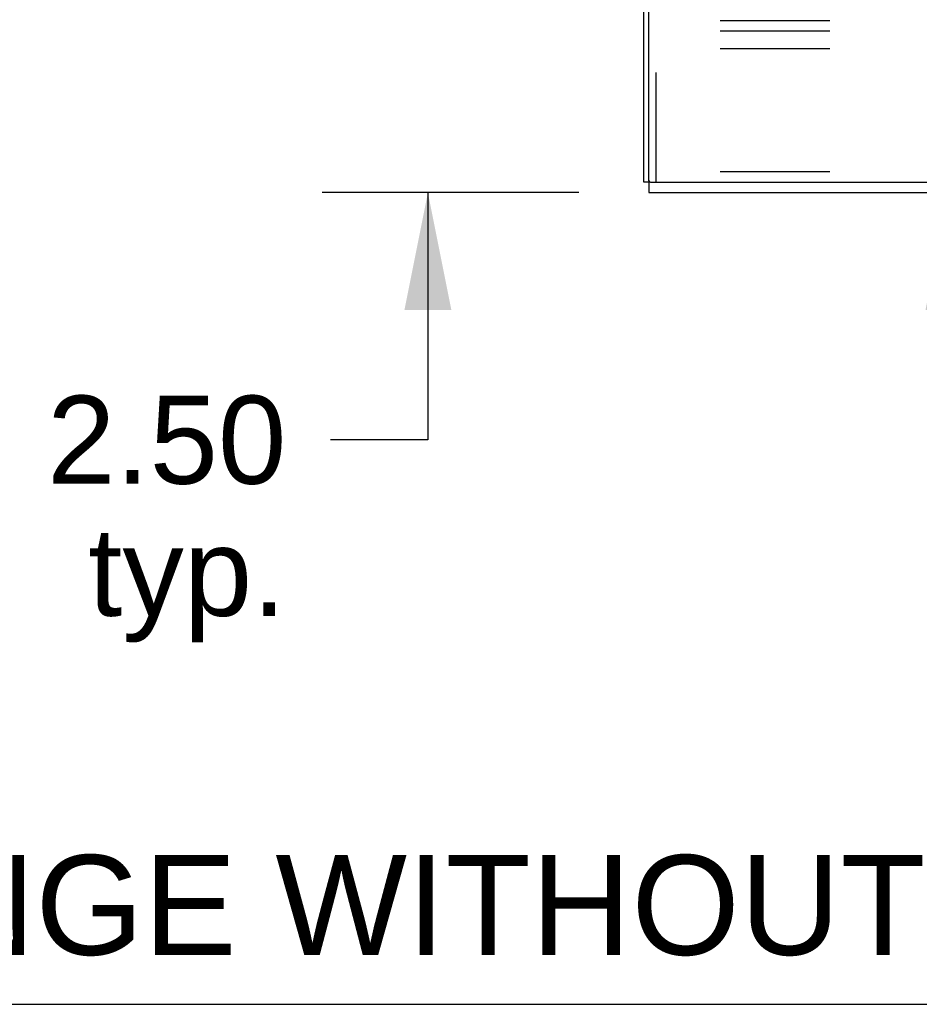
# Model space of a CAD drawing. Header units: inches. Extents: x 0 to 201, y 0 to 130.
# Tile 1 of 36: x 17.53 to 26.58, y 0 to 9.9. Entities that reach past the tile are written whole.
import ezdxf

# ---------------------------------------------------------------- set-up
doc = ezdxf.new("R2010")
doc.units = ezdxf.units.IN
doc.header["$LTSCALE"] = 11.043285
doc.header["$MEASUREMENT"] = 0
doc.linetypes.add('HIDDEN', pattern=[0.2, 0.1, -0.1])
doc.layers.get('0').update_dxf_attribs({"linetype": 'CONTINUOUS'})
doc.layers.add('DEFAULT_2', color=8, linetype='HIDDEN')
doc.layers.add('DIMENSIONS', color=7, linetype='CONTINUOUS')
doc.styles.get("Standard").update_dxf_attribs({"font": 'arial.ttf'})
doc.dimstyles.new('DIMSTYLE_1', dxfattribs={"dimtxt": 0.885825, "dimasz": 1.1811, "dimexe": 0.09, "dimexo": 0.07, "dimgap": 0.0375, "dimtad": 0, "dimtih": 1, "dimtoh": 1, "dimzin": 4, "dimdsep": 46, "dimtxsty": 'Standard', "dimblk": '_FILLED', "dimblk1": '_FILLED', "dimblk2": '_FILLED', "dimcen": 0.09, "dimazin": 1, "dimtfac": 1, "dimtdec": 3, "dimtofl": 0, "dimtmove": 0, "dimatfit": 3, "dimldrblk": '_FILLED', "dimfxl": 0, "dimtolj": 1, "dimtzin": 4, "dimarcsym": 0})

# ---------------------------------------------------------------- blocks, each defined once
blk = doc.blocks.new('_FILLED')
at = {"color": 0, "linetype": 'ByBlock'}
blk.add_solid([(0, 0), (-1, 0.2), (-1, -0.2)], dxfattribs=at)
blk = doc.blocks.new('*D9')
at = {"layer": 'DIMENSIONS', "color": 2, "linetype": 'Continuous'}
for p, q in [((21.6384, 10.6645), (21.6384, 13.0267)), ((24.2336, 10.6645), (20.5754, 10.6645)), ((23.1556, 8.1645), (20.5754, 8.1645)), ((21.6384, 8.1645), (21.6384, 5.679)), ((21.6384, 5.679), (20.6573, 5.679))]:
    blk.add_line(p, q, dxfattribs=at)
at = {"layer": 'DIMENSIONS', "color": 2, "linetype": 'Continuous', "xscale": 1.1811, "yscale": 1.1811, "zscale": 1.1811}
for p, rotation in [((21.6384, 10.6645), 270), ((21.6384, 8.1645), 90)]:
    blk.add_blockref('_FILLED', p, dxfattribs=dict(at, rotation=rotation))
at = {"layer": 'DIMENSIONS', "color": 2, "linetype": 'Continuous', "insert": (20.2144, 6.1219), "char_height": 0.88582, "width": 2.407205, "attachment_point": 3, "line_spacing_factor": 0.9}
blk.add_mtext('2.50\\Ptyp.', dxfattribs=at)
blk = doc.blocks.new('*D14')
at = {"layer": 'DIMENSIONS', "color": 2, "linetype": 'Continuous'}
for p, q in [((26.8812, 9.9145), (26.8812, 12.7163)), ((26.8812, 12.7163), (27.9146, 12.7163)), ((26.8812, 8.1645), (26.8812, 5.8023))]:
    blk.add_line(p, q, dxfattribs=at)
at = {"layer": 'DIMENSIONS', "color": 2, "linetype": 'Continuous', "xscale": 1.1811, "yscale": 1.1811, "zscale": 1.1811}
for p, rotation in [((26.8812, 9.9145), 270), ((26.8812, 8.1645), 90)]:
    blk.add_blockref('_FILLED', p, dxfattribs=dict(at, rotation=rotation))
at = {"layer": 'DIMENSIONS', "color": 2, "linetype": 'Continuous', "insert": (28.3575, 13.1592), "char_height": 0.88582, "width": 2.407205, "attachment_point": 1, "line_spacing_factor": 0.9}
blk.add_mtext('1.75', dxfattribs=at)
blk = doc.blocks.new('*D16')
at = {"layer": 'DIMENSIONS', "color": 2, "linetype": 'Continuous'}
for p, q in [((25.0603, 36.0725), (25.0603, 39.93)), ((23.8103, 38.8671), (21.2007, 38.8671)), ((25.0603, 38.8671), (27.4225, 38.8671))]:
    blk.add_line(p, q, dxfattribs=at)
at = {"layer": 'DIMENSIONS', "color": 2, "linetype": 'Continuous', "xscale": 1.1811, "yscale": 1.1811, "zscale": 1.1811}
blk.add_blockref('_FILLED', (23.8103, 38.8671), dxfattribs=at)
at = {"layer": 'DIMENSIONS', "color": 2, "linetype": 'Continuous', "xscale": 1.1811, "yscale": 1.1811, "zscale": 1.1811, "rotation": 180}
blk.add_blockref('_FILLED', (25.0603, 38.8671), dxfattribs=at)
at = {"layer": 'DIMENSIONS', "color": 2, "linetype": 'Continuous', "insert": (20.7578, 39.31), "char_height": 0.88582, "width": 2.407205, "attachment_point": 3, "line_spacing_factor": 0.9}
blk.add_mtext('1.25\\Ptyp.', dxfattribs=at)

msp = doc.modelspace()

# ---------------------------------------------------------------- linework, layer by layer
at = {"color": 3, "linetype": 'Continuous'}
for p, q in [((23.8103, 8.2685), (23.8103, 86.8005)), ((23.8623, 8.2835), (23.8623, 86.7855)), ((23.8773, 8.2685), (41.8103, 8.2685)), ((23.8623, 8.1645), (41.7583, 8.1645))]:
    msp.add_line(p, q, dxfattribs=at)
at = {"color": 7, "linetype": 'Continuous'}
for p, q in [((23.8747, 8.2685), (23.8103, 8.2685)), ((23.8623, 8.2685), (23.8623, 8.1645)), ((0, 0), (200.787, 0))]:
    msp.add_line(p, q, dxfattribs=at)
at = {"color": 3, "linetype": 'Continuous'}
msp.add_arc((23.8773, 8.2835), 0.015, 180, 270, dxfattribs=at)
at = {"layer": 'DEFAULT_2', "color": 8, "linetype": 'HIDDEN'}
for p, q in [((38.9353, 9.8935), (23.9353, 9.8935)), ((23.9353, 8.2685), (23.9353, 9.8935)), ((38.9353, 9.7895), (23.9353, 9.7895)), ((38.9353, 9.6125), (23.9353, 9.6125)), ((38.9353, 8.3725), (23.9353, 8.3725))]:
    msp.add_line(p, q, dxfattribs=at)

# ---------------------------------------------------------------- texts
at = {"layer": 'DIMENSIONS', "color": 2, "linetype": 'Continuous', "insert": (16.4017, 1.5011), "char_height": 1.003935, "width": 31.804959, "attachment_point": 2, "line_spacing_factor": 0.9}
msp.add_mtext('DATA SUBJECT TO CHANGE WITHOUT NOTICE', dxfattribs=at)

# ---------------------------------------------------------------- dimensions: what is measured, and where the dimension line sits
at = {"layer": 'DIMENSIONS', "color": 2, "linetype": 'Continuous'}
dim = msp.add_linear_dim(base=(25.0603, 38.8671), p1=(23.8103, 8.2835), p2=(25.0603, 36.0025), text='<>\\Ptyp.\\P[]', dimstyle='DIMSTYLE_1', dxfattribs=at)
dim.commit()
dim.dimension.update_dxf_attribs({"geometry": '*D16', "text_midpoint": (19.5542, 38.2027), "dimtype": 160})
for base, p1, p2, angle, text, picture, middle in [((26.8812, 8.1645), (25.8103, 9.9145), (23.9823, 8.1645), 270, '<>\\P[]', '*D14', (29.6028, 12.7114)), ((21.6384, 10.6645), (23.2256, 8.1645), (24.3036, 10.6645), 90, '<>\\Ptyp.\\P[]', '*D9', (19.0108, 5.0147))]:
    dim = msp.add_linear_dim(base=base, p1=p1, p2=p2, angle=angle, text=text, dimstyle='DIMSTYLE_1', dxfattribs=at)
    dim.commit()
    dim.dimension.update_dxf_attribs({"geometry": picture, "text_midpoint": middle, "dimtype": 160})

doc.saveas('drawing.dxf')
